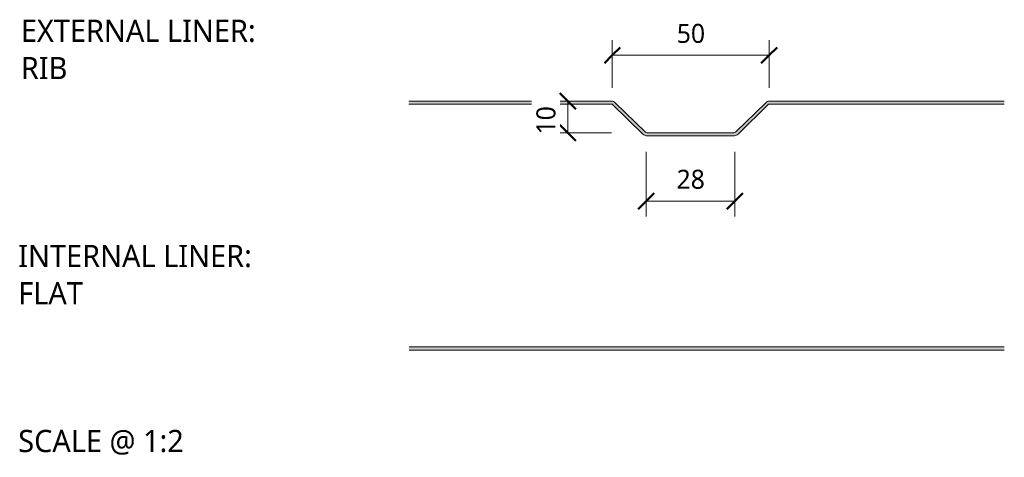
# Model space of a CAD drawing. Header units: millimetres. Extents: x -9131 to -949, y -1830 to 1687.
# Tile 6 of 6: x -1259 to -949, y -1404 to -1266. Entities that reach past the tile are written whole.
import ezdxf

# ---------------------------------------------------------------- set-up
doc = ezdxf.new("R2010")
doc.units = ezdxf.units.MM
for name, color, linetype, lineweight in [('A-ANNO-DIMS', 211, 'Continuous', 9), ('A-ANNO-DIMS-2', 211, 'Continuous', 9), ('A-DETL-GENF', 92, 'Continuous', 13), ('G-ANNO-TEXT', 231, 'Continuous', 9)]:
    doc.layers.add(name, color=color, linetype=linetype, lineweight=lineweight)
doc.styles.add('Yu Gothic_2', font='Yu Gothic.ttf', dxfattribs={"height": 7})
doc.styles.add('Yu Gothic_3', font='Yu Gothic.ttf', dxfattribs={"height": 6})
doc.styles.add('Yu Gothic_B', font='Yu Gothic.ttf', dxfattribs={"height": 7})
doc.dimstyles.new('Diagonal_1', dxfattribs={"dimscale": 304.8, "dimtxt": 6.965421, "dimasz": 0.016404, "dimexe": 0.015748, "dimexo": 0.009843, "dimgap": 0.009843, "dimtad": 1, "dimdec": 0, "dimzin": 0, "dimdsep": 46, "dimtxsty": 'Yu Gothic_3', "dimblk1": 'OBLIQUE', "dimblk2": 'OBLIQUE', "dimsah": 1, "dimcen": 0.09, "dimazin": 0, "dimtfac": 1, "dimtdec": 4, "dimtix": 1, "dimtmove": 0, "dimatfit": 3, "dimfxl": 1, "dimtvp": 1, "dimtfill": 1, "dimtolj": 1, "dimtzin": 0, "dimarcsym": 2})
doc.dimstyles.new('Diagonal_2', dxfattribs={"dimscale": 304.8, "dimtxt": 6.965421, "dimasz": 0.016404, "dimexe": 0.015748, "dimexo": 0.009843, "dimgap": 0.009843, "dimtad": 1, "dimdec": 0, "dimzin": 0, "dimdsep": 46, "dimtxsty": 'Yu Gothic_3', "dimblk1": 'OBLIQUE', "dimblk2": 'OBLIQUE', "dimsah": 1, "dimcen": 0.09, "dimazin": 0, "dimtfac": 1, "dimtdec": 4, "dimtix": 1, "dimtmove": 2, "dimatfit": 3, "dimfxl": 1, "dimtvp": 1, "dimtfill": 1, "dimtolj": 1, "dimtzin": 0, "dimarcsym": 2})

# ---------------------------------------------------------------- blocks, each defined once
blk = doc.blocks.new('HFX 1000 - FINISHES - HFX 1000 - FLAT FINISH - BOTTOM-4344857-ALL FINISHES 4')
at = {"layer": 'A-DETL-GENF'}
blk.add_hatch(color=256, dxfattribs=at).paths.add_polyline_path([(40.32, 0), (228.17, 0), (228.17, 1), (40.32, 1), (40.32, 0.96)])
for p, q in [((228.17, 1), (40.32, 1)), ((40.32, 0), (228.17, 0))]:
    blk.add_line(p, q, dxfattribs=at)
blk = doc.blocks.new('HFX 1000 - FINISHES - HFX 1000 - 3 RIB FINISH - TOP-4344867-ALL FINISHES 4')
at = {"layer": 'A-DETL-GENF'}
blk.add_hatch(color=256, dxfattribs=at).paths.add_polyline_path([(186.16, 24), (213.18, 24), (213.74, 24.07), (214.26, 24.29), (214.71, 24.62), (224.34, 34), (298.7, 34), (298.7, 35), (224.67, 35), (224.21, 34.94), (223.78, 34.77), (223.41, 34.49), (214.02, 25.34), (213.77, 25.16), (213.48, 25.04), (213.18, 25), (186.16, 25), (185.85, 25.04), (185.57, 25.16), (185.32, 25.34), (175.93, 34.49), (175.56, 34.77), (175.13, 34.94), (174.67, 35), (110.84, 35), (110.84, 34), (174.99, 34), (184.62, 24.62), (185.07, 24.29), (185.6, 24.07)])
for p, q in [((174.67, 35), (110.84, 35)), ((185.32, 25.34), (175.93, 34.49)), ((223.41, 34.49), (214.02, 25.34)), ((298.7, 35), (224.67, 35)), ((110.84, 34), (174.99, 34)), ((174.99, 34), (184.62, 24.62)), ((214.71, 24.62), (224.34, 34)), ((224.34, 34), (298.7, 34)), ((213.18, 25), (186.16, 25)), ((186.16, 24), (213.18, 24))]:
    blk.add_line(p, q, dxfattribs=at)
for centre, radius, start, end in [((174.67, 33.2), 1.8, 45.7585, 90), ((224.67, 33.2), 1.8, 90, 134.2415), ((186.16, 26.2), 1.2, 225.7585, 270), ((213.18, 26.2), 1.2, 270, 314.2415), ((186.16, 26.2), 2.2, 225.7585, 270), ((213.18, 26.2), 2.2, 270, 314.2415)]:
    blk.add_arc(centre, radius, start, end, dxfattribs=at)
blk = doc.blocks.new('DIMBLOCK10-ALL FINISHES 4')
at = {"layer": 'A-ANNO-DIMS-2'}
for p, q in [((-1061.72, -1323.41), (-1061.72, -1307.83)), ((-1033.79, -1323.41), (-1033.79, -1307.83)), ((-1061.72, -1323.41), (-1033.79, -1323.41)), ((-1061.72, -1323.41), (-1061.72, -1328.21)), ((-1033.79, -1323.41), (-1033.79, -1328.21))]:
    blk.add_line(p, q, dxfattribs=at)
at = {"layer": 'A-ANNO-DIMS-2', "lineweight": 50}
for p, q in [((-1061.72, -1323.41), (-1064.22, -1325.91)), ((-1061.72, -1323.41), (-1059.22, -1320.91)), ((-1033.79, -1323.41), (-1036.29, -1325.91)), ((-1033.79, -1323.41), (-1031.29, -1320.91))]:
    blk.add_line(p, q, dxfattribs=at)
at = {"layer": 'A-ANNO-DIMS-2', "color": 0, "insert": (-1052.16, -1313.49), "char_height": 6, "width": 10.5711, "attachment_point": 1, "line_spacing_factor": 1.024327, "style": 'Yu Gothic_3', "bg_fill": 3, "box_fill_scale": 1.25, "bg_fill_color": 9, "bg_fill_true_color": 13158600, "bg_fill_transparency": 0}
blk.add_mtext('28', dxfattribs=at)
blk = doc.blocks.new('_Oblique')
at = {"color": 0, "linetype": 'ByBlock', "lineweight": -2}
blk.add_line((-0.5, -0.5), (0.5, 0.5), dxfattribs=at)
blk = doc.blocks.new('DIMBLOCK11-ALL FINISHES 4')
at = {"layer": 'A-ANNO-DIMS-2'}
for p, q in [((-1072.44, -1277.37), (-1072.44, -1272.57)), ((-1022.94, -1277.37), (-1022.94, -1272.57)), ((-1072.44, -1277.37), (-1022.94, -1277.37)), ((-1072.44, -1277.37), (-1072.44, -1287.58)), ((-1022.94, -1277.37), (-1022.94, -1287.58))]:
    blk.add_line(p, q, dxfattribs=at)
at = {"layer": 'A-ANNO-DIMS-2', "lineweight": 50}
for p, q in [((-1072.44, -1277.37), (-1069.94, -1274.87)), ((-1022.94, -1277.37), (-1020.44, -1274.87)), ((-1072.44, -1277.37), (-1074.94, -1279.87)), ((-1022.94, -1277.37), (-1025.44, -1279.87))]:
    blk.add_line(p, q, dxfattribs=at)
at = {"layer": 'A-ANNO-DIMS-2', "color": 0, "insert": (-1052.09, -1267.45), "char_height": 6, "width": 10.5711, "attachment_point": 1, "line_spacing_factor": 1.024327, "style": 'Yu Gothic_3', "bg_fill": 3, "box_fill_scale": 1.25, "bg_fill_color": 9, "bg_fill_true_color": 13158600, "bg_fill_transparency": 0}
blk.add_mtext('50', dxfattribs=at)
blk = doc.blocks.new('DIMBLOCK12-ALL FINISHES 4')
at = {"layer": 'A-ANNO-DIMS-2', "lineweight": 50}
for p, q in [((-1086.47, -1291.83), (-1088.97, -1289.33)), ((-1086.47, -1291.83), (-1083.97, -1294.33)), ((-1086.47, -1301.83), (-1088.97, -1299.33)), ((-1086.47, -1301.83), (-1083.97, -1304.33))]:
    blk.add_line(p, q, dxfattribs=at)
at = {"layer": 'A-ANNO-DIMS-2'}
for p, q in [((-1086.47, -1291.83), (-1091.27, -1291.83)), ((-1086.47, -1291.83), (-1086.47, -1301.83)), ((-1086.47, -1291.83), (-1085.93, -1291.83)), ((-1086.47, -1301.83), (-1091.27, -1301.83)), ((-1086.47, -1301.83), (-1072.66, -1301.83))]:
    blk.add_line(p, q, dxfattribs=at)
at = {"layer": 'A-ANNO-DIMS-2', "color": 0, "insert": (-1096.39, -1302.36), "char_height": 6, "width": 10.5711, "attachment_point": 1, "rotation": 90, "line_spacing_factor": 1.024327, "style": 'Yu Gothic_3', "bg_fill": 3, "box_fill_scale": 1.25, "bg_fill_color": 9, "bg_fill_true_color": 13158600, "bg_fill_transparency": 0}
blk.add_mtext('10', dxfattribs=at)

msp = doc.modelspace()

# ---------------------------------------------------------------- block references
at = {"layer": 'A-DETL-GENF'}
for name, p in [('HFX 1000 - FINISHES - HFX 1000 - 3 RIB FINISH - TOP-4344867-ALL FINISHES 4', (-1247.43, -1326.83)), ('HFX 1000 - FINISHES - HFX 1000 - FLAT FINISH - BOTTOM-4344857-ALL FINISHES 4', (-1176.9, -1370.42))]:
    msp.add_blockref(name, p, dxfattribs=at)

# ---------------------------------------------------------------- texts
at = {"layer": 'G-ANNO-TEXT', "color": 7, "char_height": 7, "attachment_point": 1, "bg_fill": 3, "box_fill_scale": 1.25, "bg_fill_color": 9, "bg_fill_true_color": 13158600, "bg_fill_transparency": 0}
for s, insert, width, style in [('EXTERNAL LINER: ', (-1259.07, -1266.12), 103.7384, 'Yu Gothic_B'), ('RIB', (-1259.07, -1277.89), 19.0802, 'Yu Gothic_B'), ('INTERNAL LINER:', (-1259.9, -1337.2), 97.9662, 'Yu Gothic_B'), ('FLAT', (-1259.9, -1348.97), 28.7004, 'Yu Gothic_B'), ('SCALE @ 1:2', (-1259.9, -1395.61), 66.5401, 'Yu Gothic_2')]:
    msp.add_mtext(s, dxfattribs=dict(at, insert=insert, width=width, style=style))

# ---------------------------------------------------------------- dimensions: what is measured, and where the dimension line sits
at = {"layer": 'A-ANNO-DIMS'}
dim = msp.add_linear_dim(base=(-1033.79, -1323.41), p1=(-1061.72, -1304.83), p2=(-1033.79, -1304.83), dimstyle='Diagonal_1', override={"dimpost": '<>', "dimfxl": 27.925968}, dxfattribs=at)
dim.commit()
dim.dimension.update_dxf_attribs({"geometry": 'DIMBLOCK10-ALL FINISHES 4', "text_midpoint": (-1047.76, -1317.41)})

# ---------------------------------------------------------------- next in the draw order: dimensions: what is measured, and where the dimension line sits
dim = msp.add_linear_dim(base=(-1022.93767482, -1277.37130484), p1=(-1072.43767482, -1290.57906736), p2=(-1022.93767482, -1290.57906736), dimstyle='Diagonal_1', override={"dimpost": '<>', "dimfxl": 49.5}, dxfattribs=at)
dim.commit()
dim.dimension.update_dxf_attribs({"geometry": 'DIMBLOCK11-ALL FINISHES 4', "text_midpoint": (-1047.68767482, -1271.37130484)})

# ---------------------------------------------------------------- next in the draw order: dimensions: what is measured, and where the dimension line sits
dim = msp.add_linear_dim(base=(-1086.47, -1301.83), p1=(-1082.93, -1291.83), p2=(-1069.66, -1301.83), angle=90, dimstyle='Diagonal_2', override={"dimpost": '<>', "dimfxl": 16.614288}, dxfattribs=at)
dim.commit()
dim.dimension.update_dxf_attribs({"geometry": 'DIMBLOCK12-ALL FINISHES 4', "text_midpoint": (-1092.39, -1297.07), "dimtype": 160, "text_rotation": 90})

doc.saveas('drawing.dxf')
